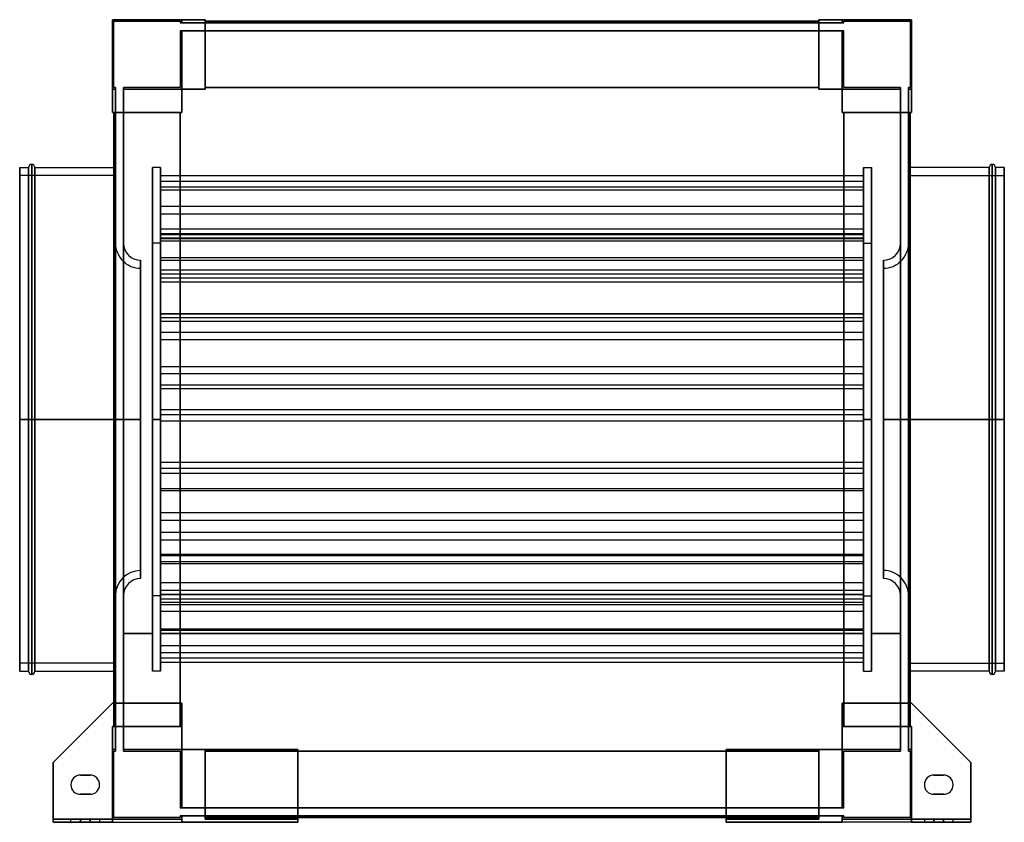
# Model space of a CAD drawing. Header units: millimetres. Extents: x -308 to 308, y -252 to 250.
import ezdxf

# ---------------------------------------------------------------- set-up
doc = ezdxf.new("R2010")
doc.units = ezdxf.units.MM
doc.layers.add('MAIN-1', color=7, linetype='Continuous')

msp = doc.modelspace()

# ---------------------------------------------------------------- linework, layer by layer
at = {"layer": 'MAIN-1'}
for p, q in [((-250, 206.5), (-250, 250)), ((-250, 250), (-206.5, 250)), ((-206.5, 250), (-250, 250)), ((-250, 250), (-250, 206.5)), ((-192, 250), (-250, 250)), ((-250, 250), (-250, 192)), ((-250, 250), (-250, 250)), ((-250, 192), (-250, 250)), ((-250, 250), (-192, 250)), ((-250, 250), (-250, 250)), ((-249, 249), (-207.5, 249)), ((-249, 207.5), (-249, 249)), ((-249, 207.5), (-249, 249)), ((-249, 249), (-207.5, 249)), ((-249, 249), (-249, 249)), ((-207.5, 249), (-207.5, 248)), ((-207.5, 249), (-207.5, 248)), ((-207.5, 249), (-207.5, 249)), ((-207.5, 248), (-206.5, 248)), ((-207.5, 248), (-207.5, 248)), ((-206.5, 248), (-207.5, 248)), ((-206.5, 250), (-206.5, 248)), ((-206.5, 248), (-206.5, 250)), ((-206.5, 250), (-206.5, 250)), ((-206.5, 248), (-206.5, 250)), ((-206.5, 250), (-206.5, 248)), ((-206.5, 250), (-206.5, 250)), ((-192, 250), (-206.5, 250)), ((-206.5, 250), (-192, 250)), ((-206.5, 248), (-192, 248)), ((-206.5, 248), (-206.5, 248)), ((-206.5, 248), (-206.5, 248)), ((-192, 248), (-206.5, 248)), ((-192, 248), (-192, 250)), ((-192, 250), (-192, 206.5)), ((-192, 250), (-192, 250)), ((-192, 250), (-192, 248)), ((-192, 250), (-192, 250)), ((-192, 206.5), (-192, 250)), ((-192, 248), (-192, 249)), ((-192, 249), (-192, 249)), ((-192, 249), (-192, 207.5)), ((192, 249), (-192, 249)), ((-192, 249), (-192, 248)), ((-192, 249), (192, 249)), ((-192, 249), (-192, 249)), ((192, 249), (-192, 249)), ((-192, 207.5), (-192, 249)), ((-192, 249), (192, 249)), ((-192, 248), (192, 248)), ((-192, 248), (-192, 248)), ((-192, 248), (-192, 248)), ((192, 248), (-192, 248)), ((192, 250), (192, 248)), ((192, 250), (192, 250)), ((192, 206.5), (192, 250)), ((206.5, 250), (192, 250)), ((192, 248), (192, 250)), ((192, 250), (192, 206.5)), ((192, 250), (192, 250)), ((250, 250), (192, 250)), ((192, 250), (206.5, 250)), ((192, 250), (250, 250)), ((192, 249), (192, 248)), ((192, 207.5), (192, 249)), ((192, 249), (192, 249)), ((192, 248), (192, 249)), ((192, 249), (192, 249)), ((192, 249), (192, 207.5)), ((192, 248), (206.5, 248)), ((192, 248), (192, 248)), ((192, 248), (192, 248)), ((206.5, 248), (192, 248)), ((206.5, 248), (206.5, 250)), ((206.5, 250), (250, 250)), ((250, 250), (206.5, 250)), ((206.5, 250), (206.5, 248)), ((206.5, 248), (206.5, 250)), ((206.5, 250), (206.5, 248)), ((206.5, 250), (206.5, 250)), ((206.5, 250), (206.5, 250)), ((207.5, 248), (206.5, 248)), ((206.5, 248), (207.5, 248)), ((206.5, 248), (206.5, 248)), ((206.5, 248), (206.5, 248)), ((207.5, 249), (249, 249)), ((207.5, 248), (207.5, 249)), ((207.5, 248), (207.5, 249)), ((207.5, 249), (249, 249)), ((207.5, 249), (207.5, 249)), ((207.5, 248), (207.5, 248)), ((249, 249), (249, 207.5)), ((249, 249), (249, 207.5)), ((249, 249), (249, 249)), ((250, 250), (250, 206.5)), ((250, 206.5), (250, 250)), ((250, 192), (250, 250)), ((250, 250), (250, 250)), ((250, 250), (250, 192)), ((250, 250), (250, 250)), ((-207.5, 243), (-207.5, 207.5)), ((-207.5, 243), (-206.5, 243)), ((-206.5, 243), (-207.5, 243)), ((-207.5, 243), (-207.5, 207.5)), ((-207.5, 243), (-207.5, 243)), ((-206.5, 243), (-206.5, 206.5)), ((-206.5, 206.5), (-206.5, 243)), ((-206.5, 243), (-192, 243)), ((-206.5, 243), (-206.5, 243)), ((-206.5, 243), (-206.5, 243)), ((-192, 243), (-206.5, 243)), ((-206.5, 206.5), (-206.5, 243)), ((-206.5, 243), (-206.5, 206.5)), ((-192, 243), (192, 243)), ((-192, 243), (-192, 243)), ((-192, 243), (-192, 243)), ((192, 243), (-192, 243)), ((-192, 243), (-192, 206.5)), ((-192, 243), (-192, 207.5)), ((-192, 206.5), (-192, 243)), ((-192, 207.5), (-192, 243)), ((206.5, 243), (192, 243)), ((192, 243), (206.5, 243)), ((192, 243), (192, 243)), ((192, 243), (192, 243)), ((192, 207.5), (192, 243)), ((192, 206.5), (192, 243)), ((192, 243), (192, 207.5)), ((192, 243), (192, 206.5)), ((206.5, 206.5), (206.5, 243)), ((206.5, 243), (207.5, 243)), ((207.5, 243), (206.5, 243)), ((206.5, 243), (206.5, 206.5)), ((206.5, 243), (206.5, 243)), ((206.5, 243), (206.5, 243)), ((206.5, 243), (206.5, 206.5)), ((206.5, 206.5), (206.5, 243)), ((207.5, 207.5), (207.5, 243)), ((207.5, 207.5), (207.5, 243)), ((207.5, 243), (207.5, 243)), ((-248, 206.5), (-250, 206.5)), ((-250, 206.5), (-248, 206.5)), ((-250, 206.5), (-248, 206.5)), ((-250, 206.5), (-250, 206.5)), ((-250, 192), (-250, 206.5)), ((-248, 206.5), (-250, 206.5)), ((-250, 206.5), (-250, 206.5)), ((-250, 206.5), (-250, 192)), ((-248, 207.5), (-249, 207.5)), ((-248, 207.5), (-249, 207.5)), ((-249, 207.5), (-249, 207.5)), ((-248, 207.5), (-248, 206.5)), ((-248, 207.5), (-248, 207.5)), ((-248, 206.5), (-248, 207.5)), ((-248, 206.5), (-248, 192)), ((-248, 206.5), (-248, 206.5)), ((-248, 206.5), (-248, 206.5)), ((-248, 192), (-248, 206.5)), ((-243, 207.5), (-243, 206.5)), ((-243, 207.5), (-243, 207.5)), ((-243, 206.5), (-243, 207.5)), ((-207.5, 207.5), (-243, 207.5)), ((-207.5, 207.5), (-243, 207.5)), ((-243, 206.5), (-243, 192)), ((-243, 206.5), (-243, 206.5)), ((-243, 206.5), (-243, 206.5)), ((-243, 192), (-243, 206.5)), ((-243, 206.5), (-206.5, 206.5)), ((-206.5, 206.5), (-243, 206.5)), ((-243, 206.5), (-206.5, 206.5)), ((-206.5, 206.5), (-243, 206.5)), ((-207.5, 207.5), (-207.5, 207.5)), ((-206.5, 206.5), (-206.5, 192)), ((-206.5, 206.5), (-206.5, 206.5)), ((-206.5, 206.5), (-206.5, 206.5)), ((-206.5, 192), (-206.5, 206.5)), ((-192, 206.5), (-206.5, 206.5)), ((-206.5, 206.5), (-192, 206.5)), ((-206.5, 192), (-206.5, 206.5)), ((-206.5, 206.5), (-192, 206.5)), ((-192, 206.5), (-206.5, 206.5)), ((-206.5, 206.5), (-206.5, 192)), ((-206.5, 206.5), (-206.5, 206.5)), ((-206.5, 206.5), (-206.5, 206.5)), ((-206.5, 192), (-206.5, 206.5)), ((-206.5, 206.5), (-192, 206.5)), ((-192, 206.5), (-206.5, 206.5)), ((-206.5, 206.5), (-206.5, 192)), ((-206.5, 192), (-206.5, 206.5)), ((-206.5, 206.5), (-192, 206.5)), ((-206.5, 206.5), (-206.5, 206.5)), ((-206.5, 206.5), (-206.5, 206.5)), ((-192, 206.5), (-206.5, 206.5)), ((-206.5, 206.5), (-206.5, 192)), ((-192, 207.5), (-192, 207.5)), ((-192, 206.5), (-192, 207.5)), ((192, 207.5), (-192, 207.5)), ((-192, 207.5), (-192, 206.5)), ((-192, 207.5), (-192, 207.5)), ((-192, 207.5), (-192, 207.5)), ((-192, 206.5), (-192, 207.5)), ((-192, 207.5), (192, 207.5)), ((-192, 207.5), (192, 207.5)), ((-192, 207.5), (192, 207.5)), ((-192, 207.5), (-192, 207.5)), ((192, 207.5), (-192, 207.5)), ((-192, 207.5), (-192, 206.5)), ((192, 207.5), (-192, 207.5)), ((192, 207.5), (-192, 207.5)), ((-192, 207.5), (192, 207.5)), ((-192, 206.5), (-192, 206.5)), ((-192, 206.5), (-192, 206.5)), ((-192, 206.5), (-192, 206.5)), ((-192, 206.5), (-192, 206.5)), ((192, 207.5), (192, 206.5)), ((192, 207.5), (192, 207.5)), ((192, 207.5), (192, 207.5)), ((192, 206.5), (192, 207.5)), ((192, 207.5), (192, 206.5)), ((192, 207.5), (192, 207.5)), ((192, 207.5), (192, 207.5)), ((192, 206.5), (192, 207.5)), ((192, 206.5), (192, 206.5)), ((206.5, 206.5), (192, 206.5)), ((192, 206.5), (192, 206.5)), ((192, 206.5), (192, 206.5)), ((192, 206.5), (206.5, 206.5)), ((192, 206.5), (206.5, 206.5)), ((192, 206.5), (192, 206.5)), ((206.5, 206.5), (192, 206.5)), ((192, 206.5), (206.5, 206.5)), ((206.5, 206.5), (192, 206.5)), ((192, 206.5), (206.5, 206.5)), ((206.5, 206.5), (192, 206.5)), ((206.5, 206.5), (243, 206.5)), ((206.5, 192), (206.5, 206.5)), ((243, 206.5), (206.5, 206.5)), ((206.5, 206.5), (206.5, 206.5)), ((206.5, 206.5), (243, 206.5)), ((243, 206.5), (206.5, 206.5)), ((206.5, 206.5), (206.5, 206.5)), ((206.5, 206.5), (206.5, 192)), ((206.5, 206.5), (206.5, 192)), ((206.5, 192), (206.5, 206.5)), ((206.5, 206.5), (206.5, 206.5)), ((206.5, 206.5), (206.5, 206.5)), ((206.5, 206.5), (206.5, 192)), ((206.5, 192), (206.5, 206.5)), ((206.5, 206.5), (206.5, 192)), ((206.5, 206.5), (206.5, 206.5)), ((206.5, 206.5), (206.5, 206.5)), ((206.5, 192), (206.5, 206.5)), ((243, 207.5), (207.5, 207.5)), ((243, 207.5), (207.5, 207.5)), ((207.5, 207.5), (207.5, 207.5)), ((243, 207.5), (243, 206.5)), ((243, 207.5), (243, 207.5)), ((243, 206.5), (243, 207.5)), ((243, 206.5), (243, 192)), ((243, 206.5), (243, 206.5)), ((243, 206.5), (243, 206.5)), ((243, 192), (243, 206.5)), ((248, 207.5), (248, 206.5)), ((248, 207.5), (248, 207.5)), ((248, 206.5), (248, 207.5)), ((249, 207.5), (248, 207.5)), ((249, 207.5), (248, 207.5)), ((248, 206.5), (248, 192)), ((248, 206.5), (248, 206.5)), ((248, 206.5), (248, 206.5)), ((248, 192), (248, 206.5)), ((248, 206.5), (250, 206.5)), ((250, 206.5), (248, 206.5)), ((248, 206.5), (250, 206.5)), ((250, 206.5), (248, 206.5)), ((249, 207.5), (249, 207.5)), ((250, 206.5), (250, 192)), ((250, 206.5), (250, 206.5)), ((250, 206.5), (250, 206.5)), ((250, 192), (250, 206.5)), ((-248, 192), (-250, 192)), ((-250, 192), (-206.5, 192)), ((-250, 192), (-250, 192)), ((-250, 192), (-248, 192)), ((-250, 192), (-250, 192)), ((-206.5, 192), (-250, 192)), ((-248, 192), (-249, 192)), ((-249, -192), (-249, 192)), ((-249, 192), (-249, -177.5)), ((-249, 192), (-249, 192)), ((-249, 192), (-207.5, 192)), ((-249, -192), (-249, 192)), ((-207.5, 192), (-249, 192)), ((-249, 192), (-249, -192)), ((-249, 192), (-249, 192)), ((-249, 192), (-248, 192)), ((-248, 192), (-248, 192)), ((-248, -192), (-248, 192)), ((-248, 192), (-248, -192)), ((-248, 192), (-248, 192)), ((-243, 192), (-243, -192)), ((-243, 192), (-243, 192)), ((-243, 192), (-243, 192)), ((-243, -192), (-243, 192)), ((-207.5, 192), (-243, 192)), ((-206.5, 192), (-243, 192)), ((-243, 192), (-206.5, 192)), ((-243, 192), (-207.5, 192)), ((-207.5, 192), (-207.5, -192)), ((-207.5, 192), (-206.5, 192)), ((-207.5, 192), (-207.5, 192)), ((-207.5, 192), (-207.5, 192)), ((-206.5, 192), (-207.5, 192)), ((-207.5, -192), (-207.5, 192)), ((-207.5, -177.5), (-207.5, 192)), ((-207.5, 192), (-207.5, -192)), ((-207.5, 192), (-207.5, 192)), ((-207.5, -192), (-207.5, 192)), ((-206.5, 192), (-207.5, 192)), ((-207.5, 192), (-207.5, -192)), ((-207.5, 192), (-207.5, -192)), ((-207.5, -192), (-207.5, 192)), ((-207.5, 192), (-207.5, 192)), ((-207.5, 192), (-206.5, 192)), ((-206.5, 192), (-206.5, 192)), ((-206.5, 192), (-206.5, 192)), ((-206.5, 192), (-206.5, 192)), ((-206.5, 192), (-206.5, 192)), ((243, 192), (206.5, 192)), ((206.5, 192), (207.5, 192)), ((206.5, 192), (206.5, 192)), ((206.5, 192), (250, 192)), ((206.5, 192), (206.5, 192)), ((207.5, 192), (206.5, 192)), ((206.5, 192), (243, 192)), ((206.5, 192), (206.5, 192)), ((207.5, 192), (206.5, 192)), ((206.5, 192), (207.5, 192)), ((206.5, 192), (206.5, 192)), ((250, 192), (206.5, 192)), ((243, 192), (207.5, 192)), ((207.5, 192), (207.5, 192)), ((207.5, 192), (207.5, 192)), ((207.5, 192), (249, 192)), ((207.5, -192), (207.5, 192)), ((207.5, 192), (243, 192)), ((207.5, 192), (207.5, 192)), ((249, 192), (207.5, 192)), ((207.5, 192), (207.5, 192)), ((207.5, 192), (207.5, -192)), ((207.5, 192), (207.5, -192)), ((207.5, 192), (207.5, -177.5)), ((207.5, -192), (207.5, 192)), ((207.5, -192), (207.5, 192)), ((207.5, 192), (207.5, -192)), ((207.5, -192), (207.5, 192)), ((243, 192), (243, 192)), ((243, -192), (243, 192)), ((243, 192), (243, -192)), ((243, 192), (243, 192)), ((248, 192), (248, -192)), ((248, 192), (248, 192)), ((248, 192), (248, 192)), ((248, -192), (248, 192)), ((249, 192), (248, 192)), ((250, 192), (248, 192)), ((248, 192), (250, 192)), ((248, 192), (249, 192)), ((249, 192), (249, 192)), ((249, 192), (249, -192)), ((249, 192), (249, 192)), ((249, -177.5), (249, 192)), ((249, -192), (249, 192)), ((249, 192), (249, -192)), ((250, 192), (250, 192)), ((250, 192), (250, 192)), ((-308, 0), (-308, 157.5)), ((-308, 157.5), (-308, 0)), ((-308, 157.5), (-302.5, 157.5)), ((-302.5, 0), (-302.5, 157.5)), ((-302.5, 157.5), (-302.5, 0)), ((-300.5, 0), (-300.5, 159.5)), ((-300.5, 159.5), (-300.5, 0)), ((-298.5, 0), (-298.5, 157.5)), ((-298.5, 157.5), (-298.5, 0)), ((-298.5, 157.5), (-249, 157.5)), ((-249, 157.5), (-248, 157.5)), ((-248, 0), (-248, 157.5)), ((-225, 0), (-225, 157.5)), ((-225, 157.5), (-225, 0)), ((-220, 157.5), (-225, 157.5)), ((-220, 0), (-220, 157.5)), ((-220, 157.5), (-220, 0)), ((220, 0), (220, 157.5)), ((220, 157.5), (220, 0)), ((220, 157.5), (225, 157.5)), ((225, 0), (225, 157.5)), ((225, 157.5), (225, 0)), ((248, 157.5), (248, 0)), ((249, 157.5), (248, 157.5)), ((298.5, 157.5), (249, 157.5)), ((298.5, 0), (298.5, 157.5)), ((298.5, 157.5), (298.5, 0)), ((300.5, 0), (300.5, 159.5)), ((300.5, 159.5), (300.5, 0)), ((302.5, 0), (302.5, 157.5)), ((302.5, 157.5), (302.5, 0)), ((308, 157.5), (302.5, 157.5)), ((308, 0), (308, 157.5)), ((308, 157.5), (308, 0)), ((-308, 0), (-308, 152.5)), ((-248, 152.5), (-308, 152.5)), ((-248, 0), (-248, 152.5)), ((-248, 152.5), (-248, 0)), ((-243, 152.5), (-243, 0)), ((-243, 152.5), (-243, 0)), ((-220, 152.35), (-220, 148.81)), ((-220, 118.94), (-220, 152.35)), ((220, 152.35), (-220, 152.35)), ((-220, 148.81), (-220, 115.4)), ((220, 148.81), (-220, 148.81)), ((220, 118.94), (220, 152.35)), ((220, 152.35), (220, 148.81)), ((220, 148.81), (220, 115.4)), ((243, 0), (243, 152.5)), ((243, 0), (243, 152.5)), ((248, 0), (248, 152.5)), ((248, 152.5), (248, 0)), ((248, 152.5), (308, 152.5)), ((308, 152.5), (308, 0)), ((-220, 145.25), (-220, 143.46)), ((-220, 101.14), (-220, 145.25)), ((220, 145.25), (-220, 145.25)), ((-220, 143.46), (-220, 99.35)), ((220, 143.46), (-220, 143.46)), ((220, 101.14), (220, 145.25)), ((220, 145.25), (220, 143.46)), ((220, 143.46), (220, 99.35)), ((-220, 133.1), (-220, 128.43)), ((-220, 116.17), (-220, 133.1)), ((220, 133.1), (-220, 133.1)), ((220, 116.17), (220, 133.1)), ((220, 133.1), (220, 128.43)), ((-220, 128.43), (-220, 111.5)), ((220, 128.43), (-220, 128.43)), ((220, 128.43), (220, 111.5)), ((-220, 115.4), (-220, 118.94)), ((220, 118.94), (-220, 118.94)), ((220, 115.4), (220, 118.94)), ((-220, 111.5), (-220, 116.17)), ((220, 116.17), (-220, 116.17)), ((220, 115.4), (-220, 115.4)), ((-220, 113.04), (-220, 113.3)), ((-220, 113.3), (-220, 66.12)), ((220, 113.3), (-220, 113.3)), ((-220, 65.86), (-220, 113.04)), ((220, 113.04), (-220, 113.04)), ((220, 111.5), (-220, 111.5)), ((220, 111.5), (220, 116.17)), ((220, 113.3), (220, 66.12)), ((220, 113.04), (220, 113.3)), ((220, 65.86), (220, 113.04)), ((-248.09, 0), (-248.09, 110.26)), ((-248.09, 110.26), (-248.09, 0)), ((-248.09, 110.26), (-248, 110.26)), ((-248, 110.26), (-248, -110.26)), ((-248, -110.26), (-248, 110.26)), ((-243.09, 110.24), (-243.09, 0)), ((-243, 110.24), (-243.09, 110.24)), ((-243, 110.24), (-243, 0)), ((-225, 0), (-225, 110.25)), ((-220, 110.25), (-225, 110.25)), ((-220, 110.25), (-220, 0)), ((220, 0), (220, 110.25)), ((220, 110.25), (225, 110.25)), ((225, 110.25), (225, 0)), ((243, 0), (243, 110.24)), ((243, 110.24), (243.09, 110.24)), ((243.09, 0), (243.09, 110.24)), ((248, 110.26), (248, -110.26)), ((248.09, 110.26), (248, 110.26)), ((248, -110.26), (248, 110.26)), ((248.09, 0), (248.09, 110.26)), ((248.09, 110.26), (248.09, 0)), ((-232.34, 0), (-232.34, 99.51)), ((-232.34, 99.51), (-232.34, 0)), ((-220, 99.35), (-220, 101.14)), ((220, 101.14), (-220, 101.14)), ((220, 99.35), (-220, 99.35)), ((220, 99.35), (220, 101.14)), ((232.34, 0), (232.34, 99.51)), ((232.34, 99.51), (232.34, 0)), ((-232.34, 94.51), (-232.34, 0)), ((-220, 93.31), (-220, 90.84)), ((-220, 88.32), (-220, 93.31)), ((220, 93.31), (-220, 93.31)), ((220, 88.32), (220, 93.31)), ((220, 93.31), (220, 90.84)), ((232.34, 0), (232.34, 94.51)), ((-220, 90.84), (-220, 85.85)), ((220, 90.84), (-220, 90.84)), ((-220, 85.85), (-220, 88.32)), ((220, 88.32), (-220, 88.32)), ((220, 90.84), (220, 85.85)), ((220, 85.85), (220, 88.32)), ((220, 85.85), (-220, 85.85)), ((-220, 66.12), (-220, 65.86)), ((220, 66.12), (-220, 66.12)), ((220, 65.86), (-220, 65.86)), ((-220, 61.28), (-220, 63.55)), ((-220, 63.55), (-220, 21.45)), ((220, 63.55), (-220, 63.55)), ((220, 66.12), (220, 65.86)), ((220, 63.55), (220, 21.45)), ((220, 61.28), (220, 63.55)), ((-220, 19.18), (-220, 61.28)), ((220, 61.28), (-220, 61.28)), ((220, 19.18), (220, 61.28)), ((-220, 54.32), (-220, 32.87)), ((-220, 49.87), (-220, 54.32)), ((220, 54.32), (-220, 54.32)), ((-220, 28.42), (-220, 49.87)), ((220, 49.87), (-220, 49.87)), ((220, 49.87), (220, 54.32)), ((220, 54.32), (220, 32.87)), ((220, 28.42), (220, 49.87)), ((-220, 32.87), (-220, 28.42)), ((220, 32.87), (-220, 32.87)), ((220, 32.87), (220, 28.42)), ((220, 28.42), (-220, 28.42)), ((-220, 21.45), (-220, 19.18)), ((220, 21.45), (-220, 21.45)), ((220, 19.18), (-220, 19.18)), ((220, 21.45), (220, 19.18)), ((-308, 0), (-302.5, 0)), ((-308, 0), (-248, 0)), ((-308, -152.5), (-308, 0)), ((-308, 0), (-308, -157.5)), ((-302.5, 0), (-300.5, 0)), ((-302.5, 0), (-302.5, -157.5)), ((-300.5, 0), (-300.5, -159.5)), ((-300.5, 0), (-298.5, 0)), ((-298.5, 0), (-298.5, -157.5)), ((-298.5, 0), (-248, 0)), ((-232.34, 0), (-248.09, 0)), ((-248.09, 0), (-248.09, -110.26)), ((-248, -157.5), (-248, 0)), ((-248, 0), (-248, -152.5)), ((-243.09, 0), (-243, 0)), ((-243.09, 0), (-243.09, -110.24)), ((-232.34, 0), (-243.09, 0)), ((-243, 0), (-243, 0)), ((-243, 0), (-243, -152.5)), ((-243, 0), (-243, -152.5)), ((-243, 0), (-243, -110.24)), ((-225, 0), (-220, 0)), ((-225, 0), (-225, -157.5)), ((-225, -110.25), (-225, 0)), ((-220, 0), (-225, 0)), ((-220, 5.94), (-220, -30.78)), ((-220, 2.79), (-220, 5.94)), ((220, 5.94), (-220, 5.94)), ((-220, -1.07), (-220, 2.82)), ((-220, 2.82), (-220, -26.92)), ((220, 2.82), (-220, 2.82)), ((-220, -33.93), (-220, 2.79)), ((220, 2.79), (-220, 2.79)), ((-220, 0), (-220, -157.5)), ((-220, 0), (-220, -110.25)), ((220, 2.79), (220, 5.94)), ((220, 5.94), (220, -30.78)), ((220, 2.82), (220, -26.92)), ((220, -1.07), (220, 2.82)), ((220, -33.93), (220, 2.79)), ((220, 0), (220, -157.5)), ((225, 0), (220, 0)), ((220, 0), (225, 0)), ((220, -110.25), (220, 0)), ((225, 0), (225, -157.5)), ((225, 0), (225, -110.25)), ((232.34, 0), (248.09, 0)), ((232.34, 0), (243.09, 0)), ((243, 0), (243, 0)), ((243.09, 0), (243, 0)), ((243, -152.5), (243, 0)), ((243, -152.5), (243, 0)), ((243, -110.24), (243, 0)), ((243.09, -110.24), (243.09, 0)), ((308, 0), (248, 0)), ((249, 0), (248, 0)), ((248, 0), (248, -157.5)), ((248, 0), (248, -152.5)), ((248.09, 0), (248.09, -110.26)), ((298.5, 0), (249, 0)), ((298.5, 0), (300.5, 0)), ((298.5, 0), (298.5, -157.5)), ((300.5, 0), (300.5, -159.5)), ((302.5, 0), (300.5, 0)), ((308, 0), (302.5, 0)), ((302.5, 0), (302.5, -157.5)), ((308, 0), (308, -152.5)), ((308, 0), (308, -157.5)), ((-302.5, 0), (-308, 0)), ((-248, 0), (-308, 0)), ((-308, -157.5), (-308, 0)), ((-300.5, 0), (-302.5, 0)), ((-302.5, -157.5), (-302.5, 0)), ((-298.5, 0), (-300.5, 0)), ((-300.5, -159.5), (-300.5, 0)), ((-298.5, -157.5), (-298.5, 0)), ((-249, 0), (-298.5, 0)), ((-248, 0), (-249, 0)), ((-248.09, 0), (-232.34, 0)), ((-248.09, -110.26), (-248.09, 0)), ((-248, -152.5), (-248, 0)), ((-243, 0), (-243.09, 0)), ((-243.09, 0), (-232.34, 0)), ((-243, 0), (-243, 0)), ((-232.34, 0), (-232.34, -99.51)), ((-232.34, -99.51), (-232.34, 0)), ((-232.34, 0), (-232.34, -94.51)), ((-225, -157.5), (-225, 0)), ((-220, 0), (-225, 0)), ((-225, 0), (-220, 0)), ((-220, -157.5), (-220, 0)), ((-220, -30.8), (-220, -1.07)), ((220, -1.07), (-220, -1.07)), ((220, -157.5), (220, 0)), ((220, 0), (225, 0)), ((225, 0), (220, 0)), ((220, -30.8), (220, -1.07)), ((225, -157.5), (225, 0)), ((248.09, 0), (232.34, 0)), ((232.34, 0), (232.34, -99.51)), ((232.34, -99.51), (232.34, 0)), ((243.09, 0), (232.34, 0)), ((232.34, -94.51), (232.34, 0)), ((243, 0), (243, 0)), ((243, 0), (243.09, 0)), ((248, 0), (308, 0)), ((248, 0), (298.5, 0)), ((248, -152.5), (248, 0)), ((248.09, -110.26), (248.09, 0)), ((298.5, 0), (300.5, 0)), ((298.5, -157.5), (298.5, 0)), ((300.5, -159.5), (300.5, 0)), ((300.5, 0), (302.5, 0)), ((302.5, 0), (308, 0)), ((302.5, -157.5), (302.5, 0)), ((308, -157.5), (308, 0)), ((-220, -26.92), (-220, -30.8)), ((220, -26.92), (-220, -26.92)), ((-220, -30.78), (-220, -33.93)), ((220, -30.78), (-220, -30.78)), ((220, -26.92), (220, -30.8)), ((220, -30.78), (220, -33.93)), ((220, -30.8), (-220, -30.8)), ((220, -33.93), (-220, -33.93)), ((-220, -43.47), (-220, -89.11)), ((-220, -44.76), (-220, -43.47)), ((220, -43.47), (-220, -43.47)), ((-220, -90.4), (-220, -44.76)), ((220, -44.76), (-220, -44.76)), ((220, -44.76), (220, -43.47)), ((220, -43.47), (220, -89.11)), ((220, -90.4), (220, -44.76)), ((-220, -63.24), (-220, -58.41)), ((-220, -58.41), (-220, -70.64)), ((220, -58.41), (-220, -58.41)), ((220, -58.41), (220, -70.64)), ((220, -63.24), (220, -58.41)), ((-220, -75.47), (-220, -63.24)), ((220, -63.24), (-220, -63.24)), ((220, -75.47), (220, -63.24)), ((-220, -70.64), (-220, -75.47)), ((220, -70.64), (-220, -70.64)), ((220, -70.64), (220, -75.47)), ((220, -75.47), (-220, -75.47)), ((-220, -84.58), (-220, -85.36)), ((-220, -131.25), (-220, -84.58)), ((220, -84.58), (-220, -84.58)), ((-220, -85.36), (-220, -132.03)), ((220, -85.36), (-220, -85.36)), ((220, -131.25), (220, -84.58)), ((220, -84.58), (220, -85.36)), ((220, -85.36), (220, -132.03)), ((-220, -89.11), (-220, -90.4)), ((220, -89.11), (-220, -89.11)), ((220, -90.4), (-220, -90.4)), ((220, -89.11), (220, -90.4)), ((-220, -102.14), (-220, -107.08)), ((-220, -109.53), (-220, -102.14)), ((220, -102.14), (-220, -102.14)), ((220, -109.53), (220, -102.14)), ((220, -102.14), (220, -107.08)), ((-248, -110.26), (-248.09, -110.26)), ((-243, -110.24), (-243.09, -110.24)), ((-220, -110.25), (-225, -110.25)), ((-220, -107.08), (-220, -114.47)), ((220, -107.08), (-220, -107.08)), ((-220, -114.47), (-220, -109.53)), ((220, -109.53), (-220, -109.53)), ((-220, -109.77), (-220, -112.5)), ((-220, -149.4), (-220, -109.77)), ((220, -109.77), (-220, -109.77)), ((220, -107.08), (220, -114.47)), ((220, -114.47), (220, -109.53)), ((220, -149.4), (220, -109.77)), ((220, -109.77), (220, -112.5)), ((220, -110.25), (225, -110.25)), ((243, -110.24), (243.09, -110.24)), ((248, -110.26), (248.09, -110.26)), ((-220, -112.5), (-220, -152.12)), ((220, -112.5), (-220, -112.5)), ((220, -114.47), (-220, -114.47)), ((-220, -115.99), (-220, -120.18)), ((-220, -141.72), (-220, -115.99)), ((220, -115.99), (-220, -115.99)), ((220, -112.5), (220, -152.12)), ((220, -141.72), (220, -115.99)), ((220, -115.99), (220, -120.18)), ((-220, -120.18), (-220, -145.91)), ((220, -120.18), (-220, -120.18)), ((220, -120.18), (220, -145.91)), ((-243, -133.87), (-243, -133.88)), ((-225, -133.87), (-243, -133.87)), ((-243, -133.88), (-225, -133.88)), ((-225, -133.88), (-243, -133.88)), ((-243, -133.88), (-243, -133.88)), ((-225, -133.88), (-243, -133.88)), ((-225, -133.88), (-225, -133.87)), ((-225, -133.88), (-225, -133.88)), ((-220, -132.03), (-220, -131.25)), ((220, -131.25), (-220, -131.25)), ((220, -132.03), (-220, -132.03)), ((-220, -133.87), (-220, -133.88)), ((220, -133.87), (-220, -133.87)), ((-220, -133.88), (220, -133.88)), ((220, -133.88), (-220, -133.88)), ((-220, -133.88), (-220, -133.88)), ((220, -133.88), (-220, -133.88)), ((220, -132.03), (220, -131.25)), ((220, -133.88), (220, -133.87)), ((220, -133.88), (220, -133.88)), ((225, -133.87), (225, -133.88)), ((243, -133.87), (225, -133.87)), ((225, -133.88), (243, -133.88)), ((243, -133.88), (225, -133.88)), ((225, -133.88), (225, -133.88)), ((243, -133.88), (225, -133.88)), ((243, -133.88), (243, -133.87)), ((243, -133.88), (243, -133.88)), ((-220, -145.91), (-220, -141.72)), ((220, -141.72), (-220, -141.72)), ((220, -145.91), (-220, -145.91)), ((220, -145.91), (220, -141.72)), ((-248, -152.5), (-308, -152.5)), ((-220, -152.12), (-220, -149.4)), ((220, -149.4), (-220, -149.4)), ((220, -152.12), (-220, -152.12)), ((220, -152.12), (220, -149.4)), ((248, -152.5), (308, -152.5)), ((-308, -157.5), (-302.5, -157.5)), ((-298.5, -157.5), (-249, -157.5)), ((-249, -157.5), (-248, -157.5)), ((-220, -157.5), (-225, -157.5)), ((220, -157.5), (225, -157.5)), ((249, -157.5), (248, -157.5)), ((298.5, -157.5), (249, -157.5)), ((308, -157.5), (302.5, -157.5)), ((-250, -177.5), (-287, -214.5)), ((-287, -214.5), (-250, -177.5)), ((-287, -214.5), (-250, -177.5)), ((-250, -177.5), (-287, -214.5)), ((-250, -177.5), (-206.5, -177.5)), ((-250, -177.5), (-250, -177.5)), ((-250, -177.5), (-206.5, -177.5)), ((-206.5, -177.5), (-250, -177.5)), ((-250, -177.5), (-250, -177.5)), ((-250, -177.5), (-206.5, -177.5)), ((-249, -177.5), (-249, -192)), ((-207.5, -192), (-207.5, -177.5)), ((-206.5, -192), (-206.5, -177.5)), ((-206.5, -177.5), (-206.5, -206.5)), ((-206.5, -177.5), (-206.5, -177.5)), ((-206.5, -177.5), (-206.5, -192)), ((-206.5, -206.5), (-206.5, -177.5)), ((-206.5, -177.5), (-206.5, -177.5)), ((206.5, -192), (206.5, -177.5)), ((250, -177.5), (206.5, -177.5)), ((250, -177.5), (206.5, -177.5)), ((206.5, -177.5), (206.5, -206.5)), ((206.5, -177.5), (206.5, -177.5)), ((206.5, -177.5), (250, -177.5)), ((206.5, -177.5), (206.5, -192)), ((250, -177.5), (206.5, -177.5)), ((206.5, -206.5), (206.5, -177.5)), ((206.5, -177.5), (206.5, -177.5)), ((207.5, -177.5), (207.5, -192)), ((249, -192), (249, -177.5)), ((250, -177.5), (287, -214.5)), ((250, -177.5), (250, -177.5)), ((287, -214.5), (250, -177.5)), ((287, -214.5), (250, -177.5)), ((250, -177.5), (287, -214.5)), ((250, -177.5), (250, -177.5)), ((-250, -192), (-250, -250)), ((-206.5, -192), (-250, -192)), ((-250, -192), (-206.5, -192)), ((-250, -250), (-250, -192)), ((-250, -192), (-250, -192)), ((-250, -206.5), (-250, -192)), ((-250, -192), (-248, -192)), ((-248, -192), (-250, -192)), ((-250, -192), (-250, -206.5)), ((-250, -192), (-250, -192)), ((-207.5, -192), (-249, -192)), ((-249, -192), (-249, -192)), ((-249, -192), (-248, -192)), ((-248, -192), (-249, -192)), ((-249, -192), (-249, -192)), ((-249, -192), (-207.5, -192)), ((-248, -192), (-248, -192)), ((-248, -206.5), (-248, -192)), ((-248, -192), (-248, -206.5)), ((-248, -192), (-248, -192)), ((-243, -192), (-243, -192)), ((-243, -192), (-243, -192)), ((-243, -206.5), (-243, -192)), ((-243, -192), (-243, -206.5)), ((-243, -192), (-206.5, -192)), ((-243, -192), (-207.5, -192)), ((-206.5, -192), (-243, -192)), ((-207.5, -192), (-243, -192)), ((-207.5, -192), (-207.5, -192)), ((-206.5, -192), (-207.5, -192)), ((-207.5, -192), (-206.5, -192)), ((-207.5, -192), (-207.5, -192)), ((-207.5, -192), (-206.5, -192)), ((-207.5, -192), (-207.5, -192)), ((-207.5, -192), (-207.5, -192)), ((-206.5, -192), (-207.5, -192)), ((-206.5, -206.5), (-206.5, -192)), ((-206.5, -192), (-206.5, -192)), ((-206.5, -192), (-206.5, -192)), ((-206.5, -192), (-206.5, -192)), ((-206.5, -192), (-206.5, -206.5)), ((-206.5, -206.5), (-206.5, -192)), ((-206.5, -192), (-206.5, -192)), ((-206.5, -206.5), (-206.5, -192)), ((-206.5, -192), (-206.5, -206.5)), ((-206.5, -192), (-206.5, -206.5)), ((206.5, -192), (250, -192)), ((250, -192), (206.5, -192)), ((206.5, -192), (243, -192)), ((206.5, -192), (206.5, -192)), ((207.5, -192), (206.5, -192)), ((206.5, -206.5), (206.5, -192)), ((243, -192), (206.5, -192)), ((206.5, -192), (206.5, -206.5)), ((206.5, -192), (207.5, -192)), ((206.5, -192), (206.5, -192)), ((206.5, -192), (206.5, -206.5)), ((206.5, -206.5), (206.5, -192)), ((206.5, -192), (207.5, -192)), ((206.5, -192), (206.5, -192)), ((206.5, -206.5), (206.5, -192)), ((207.5, -192), (206.5, -192)), ((206.5, -192), (206.5, -206.5)), ((206.5, -192), (206.5, -192)), ((207.5, -192), (243, -192)), ((207.5, -192), (207.5, -192)), ((243, -192), (207.5, -192)), ((207.5, -192), (207.5, -192)), ((249, -192), (207.5, -192)), ((207.5, -192), (207.5, -192)), ((207.5, -192), (249, -192)), ((207.5, -192), (207.5, -192)), ((243, -192), (243, -192)), ((243, -206.5), (243, -192)), ((243, -192), (243, -206.5)), ((243, -192), (243, -192)), ((248, -192), (248, -192)), ((248, -192), (248, -192)), ((248, -206.5), (248, -192)), ((248, -192), (248, -206.5)), ((248, -192), (249, -192)), ((248, -192), (250, -192)), ((249, -192), (248, -192)), ((250, -192), (248, -192)), ((249, -192), (249, -192)), ((249, -192), (249, -192)), ((250, -192), (250, -250)), ((250, -250), (250, -192)), ((250, -192), (250, -192)), ((250, -206.5), (250, -192)), ((250, -192), (250, -206.5)), ((250, -192), (250, -192)), ((-250, -250), (-250, -206.5)), ((-250, -206.5), (-248, -206.5)), ((-250, -206.5), (-250, -206.5)), ((-248, -206.5), (-250, -206.5)), ((-250, -206.5), (-250, -250)), ((-248, -206.5), (-250, -206.5)), ((-250, -206.5), (-248, -206.5)), ((-250, -206.5), (-250, -206.5)), ((-249, -207.5), (-248, -207.5)), ((-249, -249), (-249, -207.5)), ((-249, -207.5), (-248, -207.5)), ((-249, -207.5), (-249, -207.5)), ((-249, -249), (-249, -207.5)), ((-248, -206.5), (-248, -207.5)), ((-248, -206.5), (-248, -206.5)), ((-248, -207.5), (-248, -206.5)), ((-248, -206.5), (-248, -206.5)), ((-248, -207.5), (-248, -207.5)), ((-243, -206.5), (-243, -206.5)), ((-243, -207.5), (-243, -206.5)), ((-243, -206.5), (-243, -207.5)), ((-243, -206.5), (-243, -206.5)), ((-206.5, -206.5), (-243, -206.5)), ((-243, -206.5), (-206.5, -206.5)), ((-206.5, -206.5), (-243, -206.5)), ((-243, -206.5), (-206.5, -206.5)), ((-243, -207.5), (-243, -207.5)), ((-243, -207.5), (-207.5, -207.5)), ((-243, -207.5), (-207.5, -207.5)), ((-207.5, -207.5), (-207.5, -243)), ((-207.5, -207.5), (-207.5, -207.5)), ((-207.5, -207.5), (-207.5, -243)), ((-206.5, -206.5), (-134, -206.5)), ((-192, -206.5), (-206.5, -206.5)), ((-206.5, -206.5), (-206.5, -206.5)), ((-134, -206.5), (-206.5, -206.5)), ((-206.5, -206.5), (-206.5, -206.5)), ((-206.5, -206.5), (-206.5, -243)), ((-206.5, -243), (-206.5, -206.5)), ((-206.5, -206.5), (-206.5, -206.5)), ((-206.5, -243), (-206.5, -206.5)), ((-206.5, -206.5), (-192, -206.5)), ((-206.5, -206.5), (-206.5, -243)), ((-192, -206.5), (-206.5, -206.5)), ((-192, -206.5), (-206.5, -206.5)), ((-206.5, -206.5), (-192, -206.5)), ((-206.5, -206.5), (-206.5, -206.5)), ((-206.5, -206.5), (-206.5, -206.5)), ((-206.5, -206.5), (-192, -206.5)), ((-206.5, -206.5), (-206.5, -206.5)), ((-134, -206.5), (-192, -206.5)), ((-192, -250), (-192, -206.5)), ((-192, -206.5), (-192, -206.5)), ((-192, -207.5), (-192, -206.5)), ((-192, -206.5), (-192, -250)), ((-192, -206.5), (-134, -206.5)), ((-192, -206.5), (-192, -243)), ((-192, -206.5), (-192, -206.5)), ((-192, -207.5), (-192, -206.5)), ((-192, -243), (-192, -206.5)), ((-192, -206.5), (-192, -207.5)), ((-192, -206.5), (-192, -206.5)), ((-192, -206.5), (-192, -207.5)), ((-192, -206.5), (-192, -206.5)), ((-192, -207.5), (-192, -207.5)), ((-192, -207.5), (-192, -249)), ((-192, -207.5), (-192, -243)), ((-192, -207.5), (192, -207.5)), ((-192, -207.5), (-192, -207.5)), ((-192, -243), (-192, -207.5)), ((192, -207.5), (-192, -207.5)), ((-192, -207.5), (-192, -207.5)), ((192, -207.5), (-192, -207.5)), ((-192, -207.5), (192, -207.5)), ((-134, -207.5), (-192, -207.5)), ((-192, -249), (-192, -207.5)), ((-192, -207.5), (-192, -207.5)), ((-192, -207.5), (192, -207.5)), ((192, -207.5), (-192, -207.5)), ((-192, -207.5), (192, -207.5)), ((-134, -252), (-134, -206.5)), ((-134, -206.5), (-134, -206.5)), ((-134, -206.5), (-134, -250)), ((-134, -250), (-134, -206.5)), ((-134, -206.5), (-134, -206.5)), ((-134, -206.5), (-134, -252)), ((134, -207.5), (-134, -207.5)), ((134, -206.5), (206.5, -206.5)), ((134, -206.5), (134, -206.5)), ((192, -206.5), (134, -206.5)), ((134, -206.5), (192, -206.5)), ((134, -206.5), (134, -250)), ((206.5, -206.5), (134, -206.5)), ((134, -252), (134, -206.5)), ((134, -206.5), (134, -206.5)), ((134, -250), (134, -206.5)), ((134, -206.5), (134, -252)), ((192, -207.5), (134, -207.5)), ((206.5, -206.5), (192, -206.5)), ((192, -206.5), (192, -206.5)), ((192, -250), (192, -206.5)), ((192, -206.5), (192, -206.5)), ((192, -207.5), (192, -206.5)), ((192, -206.5), (206.5, -206.5)), ((192, -206.5), (192, -250)), ((192, -243), (192, -206.5)), ((192, -206.5), (206.5, -206.5)), ((192, -206.5), (192, -207.5)), ((192, -206.5), (192, -206.5)), ((192, -206.5), (192, -243)), ((206.5, -206.5), (192, -206.5)), ((192, -206.5), (192, -206.5)), ((192, -207.5), (192, -206.5)), ((192, -206.5), (192, -207.5)), ((206.5, -206.5), (192, -206.5)), ((192, -206.5), (206.5, -206.5)), ((192, -207.5), (192, -207.5)), ((192, -207.5), (192, -249)), ((192, -243), (192, -207.5)), ((192, -207.5), (192, -207.5)), ((192, -207.5), (192, -243)), ((192, -207.5), (192, -207.5)), ((192, -249), (192, -207.5)), ((192, -207.5), (192, -207.5)), ((206.5, -206.5), (206.5, -206.5)), ((206.5, -206.5), (206.5, -206.5)), ((243, -206.5), (206.5, -206.5)), ((206.5, -206.5), (243, -206.5)), ((206.5, -206.5), (206.5, -206.5)), ((206.5, -243), (206.5, -206.5)), ((243, -206.5), (206.5, -206.5)), ((206.5, -206.5), (206.5, -243)), ((206.5, -206.5), (243, -206.5)), ((206.5, -206.5), (206.5, -206.5)), ((206.5, -206.5), (206.5, -243)), ((206.5, -243), (206.5, -206.5)), ((206.5, -206.5), (206.5, -206.5)), ((206.5, -206.5), (206.5, -206.5)), ((207.5, -207.5), (243, -207.5)), ((207.5, -243), (207.5, -207.5)), ((207.5, -207.5), (243, -207.5)), ((207.5, -207.5), (207.5, -207.5)), ((207.5, -243), (207.5, -207.5)), ((243, -206.5), (243, -206.5)), ((243, -207.5), (243, -206.5)), ((243, -206.5), (243, -207.5)), ((243, -206.5), (243, -206.5)), ((243, -207.5), (243, -207.5)), ((250, -206.5), (248, -206.5)), ((248, -206.5), (248, -207.5)), ((248, -206.5), (248, -206.5)), ((248, -207.5), (248, -206.5)), ((248, -206.5), (248, -206.5)), ((248, -206.5), (250, -206.5)), ((250, -206.5), (248, -206.5)), ((248, -206.5), (250, -206.5)), ((248, -207.5), (249, -207.5)), ((248, -207.5), (248, -207.5)), ((248, -207.5), (249, -207.5)), ((249, -207.5), (249, -249)), ((249, -207.5), (249, -249)), ((249, -207.5), (249, -207.5)), ((250, -250), (250, -206.5)), ((250, -206.5), (250, -206.5)), ((250, -206.5), (250, -250)), ((250, -206.5), (250, -206.5)), ((-287, -250), (-287, -214.5)), ((-287, -214.5), (-287, -214.5)), ((-287, -214.5), (-287, -252)), ((-287, -214.5), (-287, -250)), ((-287, -214.5), (-287, -214.5)), ((-287, -252), (-287, -214.5)), ((287, -250), (287, -214.5)), ((287, -214.5), (287, -214.5)), ((287, -214.5), (287, -252)), ((287, -214.5), (287, -250)), ((287, -214.5), (287, -214.5)), ((287, -252), (287, -214.5)), ((-270, -222.5), (-264, -222.5)), ((-270, -222.5), (-270, -222.5)), ((-264, -222.5), (-270, -222.5)), ((-264, -222.5), (-270, -222.5)), ((-270, -222.5), (-270, -222.5)), ((-270, -222.5), (-264, -222.5)), ((-264, -222.5), (-264, -222.5)), ((-264, -222.5), (-264, -222.5)), ((270, -222.5), (264, -222.5)), ((264, -222.5), (264, -222.5)), ((264, -222.5), (270, -222.5)), ((264, -222.5), (270, -222.5)), ((264, -222.5), (264, -222.5)), ((270, -222.5), (264, -222.5)), ((270, -222.5), (270, -222.5)), ((270, -222.5), (270, -222.5)), ((-276, -228.5), (-276, -228.5)), ((-276, -228.5), (-276, -228.5)), ((-258, -228.5), (-258, -228.5)), ((-258, -228.5), (-258, -228.5)), ((258, -228.5), (258, -228.5)), ((258, -228.5), (258, -228.5)), ((276, -228.5), (276, -228.5)), ((276, -228.5), (276, -228.5)), ((-270, -234.5), (-270, -234.5)), ((-270, -234.5), (-270, -234.5)), ((-264, -234.5), (-270, -234.5)), ((-270, -234.5), (-264, -234.5)), ((-270, -234.5), (-264, -234.5)), ((-264, -234.5), (-270, -234.5)), ((-264, -234.5), (-264, -234.5)), ((-264, -234.5), (-264, -234.5)), ((264, -234.5), (264, -234.5)), ((264, -234.5), (264, -234.5)), ((264, -234.5), (270, -234.5)), ((270, -234.5), (264, -234.5)), ((270, -234.5), (264, -234.5)), ((264, -234.5), (270, -234.5)), ((270, -234.5), (270, -234.5)), ((270, -234.5), (270, -234.5)), ((-206.5, -243), (-207.5, -243)), ((-207.5, -243), (-206.5, -243)), ((-207.5, -243), (-207.5, -243)), ((-206.5, -243), (-192, -243)), ((-206.5, -243), (-206.5, -243)), ((-206.5, -243), (-206.5, -243)), ((-192, -243), (-206.5, -243)), ((-192, -243), (-192, -243)), ((192, -243), (-192, -243)), ((-192, -243), (192, -243)), ((-192, -243), (-192, -243)), ((192, -243), (192, -243)), ((206.5, -243), (192, -243)), ((192, -243), (206.5, -243)), ((192, -243), (192, -243)), ((207.5, -243), (206.5, -243)), ((206.5, -243), (207.5, -243)), ((206.5, -243), (206.5, -243)), ((206.5, -243), (206.5, -243)), ((207.5, -243), (207.5, -243)), ((-287, -250), (-250, -250)), ((-287, -250), (-287, -250)), ((-287, -250), (-250, -250)), ((-287, -252), (-287, -250)), ((-250, -250), (-287, -250)), ((-287, -250), (-287, -250)), ((-287, -250), (-250, -250)), ((-287, -250), (-287, -252)), ((-250, -252), (-287, -252)), ((-287, -252), (-287, -252)), ((-287, -252), (-134, -252)), ((-287, -252), (-250, -252)), ((-287, -252), (-287, -252)), ((-287, -252), (-134, -252)), ((-276, -250), (-270, -250)), ((-276, -252), (-276, -250)), ((-276, -250), (-270, -250)), ((-276, -252), (-276, -250)), ((-270, -250), (-276, -250)), ((-270, -250), (-276, -250)), ((-270, -252), (-276, -252)), ((-270, -252), (-276, -252)), ((-276, -252), (-270, -252)), ((-276, -252), (-270, -252)), ((-270, -252), (-270, -250)), ((-270, -252), (-270, -250)), ((-264, -250), (-270, -250)), ((-270, -250), (-264, -250)), ((-270, -250), (-270, -252)), ((-264, -250), (-270, -250)), ((-270, -250), (-264, -250)), ((-270, -250), (-270, -252)), ((-264, -252), (-270, -252)), ((-270, -252), (-264, -252)), ((-270, -252), (-264, -252)), ((-264, -252), (-270, -252)), ((-264, -250), (-258, -250)), ((-264, -250), (-264, -252)), ((-264, -250), (-258, -250)), ((-264, -250), (-264, -252)), ((-258, -250), (-264, -250)), ((-264, -252), (-264, -250)), ((-258, -250), (-264, -250)), ((-264, -252), (-264, -250)), ((-258, -252), (-264, -252)), ((-258, -252), (-264, -252)), ((-264, -252), (-258, -252)), ((-264, -252), (-258, -252)), ((-258, -250), (-258, -252)), ((-258, -250), (-258, -252)), ((-250, -250), (-206.5, -250)), ((-250, -250), (-250, -250)), ((-206.5, -250), (-250, -250)), ((-250, -250), (-250, -252)), ((-250, -250), (-250, -250)), ((-206.5, -250), (-250, -250)), ((-250, -250), (-206.5, -250)), ((-250, -252), (-250, -250)), ((-250, -252), (-206.5, -252)), ((-250, -252), (-206.5, -252)), ((-207.5, -249), (-249, -249)), ((-207.5, -249), (-249, -249)), ((-249, -249), (-249, -249)), ((-207.5, -248), (-207.5, -249)), ((-207.5, -248), (-206.5, -248)), ((-206.5, -248), (-207.5, -248)), ((-207.5, -248), (-207.5, -249)), ((-207.5, -248), (-207.5, -248)), ((-207.5, -249), (-207.5, -249)), ((-192, -248), (-206.5, -248)), ((-206.5, -248), (-206.5, -252)), ((-206.5, -248), (-192, -248)), ((-206.5, -252), (-206.5, -248)), ((-206.5, -248), (-206.5, -248)), ((-206.5, -248), (-206.5, -250)), ((-206.5, -250), (-206.5, -248)), ((-206.5, -248), (-206.5, -248)), ((-206.5, -250), (-206.5, -250)), ((-206.5, -252), (-206.5, -250)), ((-206.5, -250), (-206.5, -250)), ((-206.5, -250), (-206.5, -252)), ((-134, -252), (-206.5, -252)), ((-206.5, -252), (-206.5, -252)), ((-206.5, -252), (-206.5, -252)), ((-206.5, -252), (-134, -252)), ((-192, -250), (-192, -248)), ((-192, -249), (-192, -248)), ((-192, -248), (-192, -248)), ((-192, -248), (-192, -250)), ((192, -248), (-192, -248)), ((-192, -248), (192, -248)), ((-192, -248), (-192, -248)), ((-192, -248), (-192, -249)), ((-192, -249), (-192, -249)), ((-192, -249), (192, -249)), ((-192, -249), (-134, -249)), ((-192, -249), (-192, -249)), ((192, -249), (-192, -249)), ((192, -249), (-192, -249)), ((-192, -250), (-134, -250)), ((-192, -250), (-192, -250)), ((-192, -250), (-134, -250)), ((-134, -250), (-192, -250)), ((-192, -250), (-192, -250)), ((-192, -250), (-134, -250)), ((-134, -249), (134, -249)), ((-134, -250), (-134, -250)), ((-134, -250), (-134, -252)), ((-134, -250), (-134, -250)), ((-134, -252), (-134, -250)), ((-134, -252), (-134, -252)), ((-134, -252), (-134, -252)), ((134, -249), (192, -249)), ((192, -250), (134, -250)), ((192, -250), (134, -250)), ((134, -250), (134, -250)), ((134, -250), (134, -252)), ((134, -250), (192, -250)), ((192, -250), (134, -250)), ((134, -250), (134, -250)), ((134, -252), (134, -250)), ((287, -252), (134, -252)), ((134, -252), (134, -252)), ((134, -252), (206.5, -252)), ((134, -252), (134, -252)), ((287, -252), (134, -252)), ((206.5, -252), (134, -252)), ((192, -248), (206.5, -248)), ((192, -250), (192, -248)), ((192, -249), (192, -248)), ((192, -248), (192, -248)), ((206.5, -248), (192, -248)), ((192, -248), (192, -250)), ((192, -248), (192, -248)), ((192, -248), (192, -249)), ((192, -249), (192, -249)), ((192, -249), (192, -249)), ((192, -250), (192, -250)), ((192, -250), (192, -250)), ((206.5, -248), (206.5, -248)), ((206.5, -250), (206.5, -248)), ((206.5, -248), (206.5, -252)), ((206.5, -252), (206.5, -248)), ((206.5, -248), (206.5, -248)), ((206.5, -248), (206.5, -250)), ((207.5, -248), (206.5, -248)), ((206.5, -248), (207.5, -248)), ((206.5, -250), (206.5, -250)), ((250, -250), (206.5, -250)), ((206.5, -250), (250, -250)), ((206.5, -252), (206.5, -250)), ((206.5, -250), (250, -250)), ((206.5, -250), (206.5, -250)), ((250, -250), (206.5, -250)), ((206.5, -250), (206.5, -252)), ((250, -252), (206.5, -252)), ((206.5, -252), (206.5, -252)), ((250, -252), (206.5, -252)), ((206.5, -252), (206.5, -252)), ((207.5, -249), (207.5, -248)), ((207.5, -248), (207.5, -248)), ((207.5, -249), (207.5, -248)), ((249, -249), (207.5, -249)), ((249, -249), (207.5, -249)), ((207.5, -249), (207.5, -249)), ((249, -249), (249, -249)), ((250, -250), (250, -250)), ((287, -250), (250, -250)), ((287, -250), (250, -250)), ((250, -250), (250, -252)), ((250, -250), (250, -250)), ((250, -250), (287, -250)), ((287, -250), (250, -250)), ((250, -252), (250, -250)), ((250, -252), (287, -252)), ((287, -252), (250, -252)), ((258, -250), (258, -252)), ((264, -250), (258, -250)), ((258, -250), (258, -252)), ((264, -250), (258, -250)), ((258, -250), (264, -250)), ((258, -250), (264, -250)), ((264, -252), (258, -252)), ((258, -252), (264, -252)), ((264, -252), (258, -252)), ((264, -252), (258, -252)), ((264, -250), (264, -252)), ((264, -250), (264, -252)), ((264, -250), (270, -250)), ((270, -250), (264, -250)), ((264, -252), (264, -250)), ((264, -250), (270, -250)), ((270, -250), (264, -250)), ((264, -252), (264, -250)), ((264, -252), (270, -252)), ((270, -252), (264, -252)), ((270, -252), (264, -252)), ((264, -252), (270, -252)), ((276, -250), (270, -250)), ((270, -252), (270, -250)), ((276, -250), (270, -250)), ((270, -252), (270, -250)), ((270, -250), (276, -250)), ((270, -250), (270, -252)), ((270, -250), (276, -250)), ((270, -250), (270, -252)), ((276, -252), (270, -252)), ((270, -252), (276, -252)), ((276, -252), (270, -252)), ((276, -252), (270, -252)), ((276, -252), (276, -250)), ((276, -252), (276, -250)), ((287, -250), (287, -250)), ((287, -252), (287, -250)), ((287, -250), (287, -250)), ((287, -250), (287, -252)), ((287, -252), (287, -252)), ((287, -252), (287, -252))]:
    msp.add_line(p, q, dxfattribs=at)
for centre, radius, start, end in [((-300.5, 157.5), 2, 89.99998, 180.00002), ((-300.5, 157.5), 2, 0, 89.99998), ((300.5, 157.5), 2, 89.99998, 180.00002), ((300.5, 157.5), 2, 0, 89.99998), ((-232.34, 110.26), 15.75, 180.00002, 270.00002), ((-232.34, 110.26), 10.75, 180.10661, 270.00002), ((232.34, 110.26), 15.75, 269.99996, 0), ((232.34, 110.26), 10.75, 269.99996, 359.89337), ((-232.34, -110.26), 15.75, 89.99998, 179.99998), ((232.34, -110.26), 15.75, 0, 90.00004), ((-232.34, -110.26), 10.75, 89.99998, 179.89339), ((232.34, -110.26), 10.75, 0.10663, 90.00004), ((-300.5, -157.5), 2, 180.00002, 270.00002), ((-300.5, -157.5), 2, 270.00002, 0), ((300.5, -157.5), 2, 180.00002, 270.00002), ((300.5, -157.5), 2, 270.00002, 0), ((-270, -228.5), 6, 89.99998, 180.00002), ((-270, -228.5), 6, 89.99998, 180.00002), ((-270, -228.5), 6, 89.99998, 180.00002), ((-270, -228.5), 6, 89.99998, 180.00002), ((-264, -228.5), 6, 0, 89.99998), ((-264, -228.5), 6, 0, 89.99998), ((-264, -228.5), 6, 0, 89.99998), ((-264, -228.5), 6, 0, 89.99998), ((264, -228.5), 6, 89.99998, 180.00002), ((264, -228.5), 6, 89.99998, 180.00002), ((264, -228.5), 6, 89.99998, 180.00002), ((264, -228.5), 6, 89.99998, 180.00002), ((270, -228.5), 6, 0, 89.99998), ((270, -228.5), 6, 0, 89.99998), ((270, -228.5), 6, 0, 89.99998), ((270, -228.5), 6, 0, 89.99998), ((-270, -228.5), 6, 180.00002, 270.00002), ((-270, -228.5), 6, 180.00002, 270.00002), ((-270, -228.5), 6, 180.00002, 270.00002), ((-270, -228.5), 6, 180.00002, 270.00002), ((-264, -228.5), 6, 270.00002, 0), ((-264, -228.5), 6, 270.00002, 0), ((-264, -228.5), 6, 270.00002, 0), ((-264, -228.5), 6, 270.00002, 0), ((264, -228.5), 6, 180.00002, 270.00002), ((264, -228.5), 6, 180.00002, 270.00002), ((264, -228.5), 6, 180.00002, 270.00002), ((264, -228.5), 6, 180.00002, 270.00002), ((270, -228.5), 6, 270.00002, 0), ((270, -228.5), 6, 270.00002, 0), ((270, -228.5), 6, 270.00002, 0), ((270, -228.5), 6, 270.00002, 0)]:
    msp.add_arc(centre, radius, start, end, dxfattribs=at)

doc.saveas('drawing.dxf')
